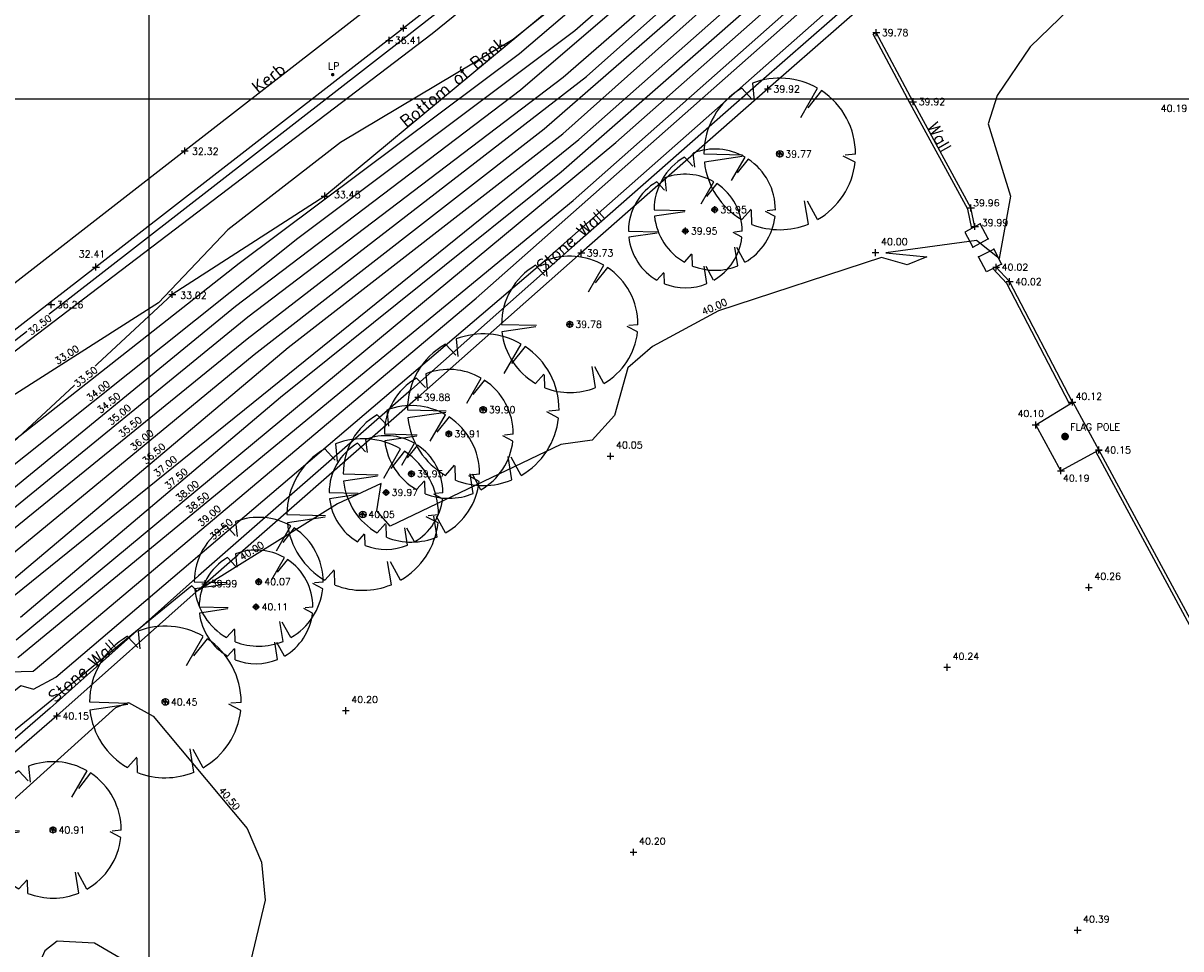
# Model space of a CAD drawing. Header units: metres. Extents: x 514577 to 515059, y 790252 to 790648.
# Tile 12 of 26: x 514793 to 514860, y 790451 to 790504. Entities that reach past the tile are written whole.
import ezdxf
from ezdxf.enums import TextEntityAlignment as Align

# ---------------------------------------------------------------- set-up
doc = ezdxf.new("R2010")
doc.units = ezdxf.units.M
doc.header["$LTSCALE"] = 0.3
doc.linetypes.add('0', pattern=[48, 16, 16, 16])
doc.layers.get('0').update_dxf_attribs({"linetype": 'CONTINUOUS'})
for name, color, linetype in [('BOB', 30, 'CONTINUOUS'), ('BOB_PNTS', 7, 'CONTINUOUS'), ('BUILDING_PNTS', 7, 'CONTINUOUS'), ('CONCRETE', 4, '0'), ('CONCRETE_PNTS', 7, 'CONTINUOUS'), ('CONTOURS', 14, 'CONTINUOUS'), ('GRID', 9, 'CONTINUOUS'), ('KERB', 6, '0'), ('KERB_PNTS', 7, 'CONTINUOUS'), ('LEVEL_PNTS', 7, 'CONTINUOUS'), ('PNTTXT', 7, 'CONTINUOUS'), ('SERVICES_PNTS', 7, 'CONTINUOUS'), ('T', 3, 'CONTINUOUS'), ('TEXT', 7, '0'), ('TREE-SPREADS', 3, 'CONTINUOUS'), ('Trees_PNTS', 3, 'CONTINUOUS'), ('WALL', 4, 'CONTINUOUS'), ('WALL_PNTS', 7, 'CONTINUOUS')]:
    doc.layers.add(name, color=color, linetype=linetype)
doc.styles.add('NORMAL', font='romans.shx')
doc.styles.add('PTXT', font='romans')

# ---------------------------------------------------------------- blocks, each defined once
blk = doc.blocks.new('SPT9')
at = {"color": 0, "linetype": 'Continuous'}
for p, q in [((-0.5, 0), (0.5, 0)), ((0, -0.5), (0, 0.5))]:
    blk.add_line(p, q, dxfattribs=at)
blk = doc.blocks.new('SPT3')
at = {"color": 0, "linetype": 'ByBlock', "const_width": 0.25, "flags": 128}
blk.add_lwpolyline([(-0.125, 0, 1), (0.125, 0, 1)], format="xyb", close=True, dxfattribs=at)
blk = doc.blocks.new('SPT10')
at = {"color": 0, "linetype": 'Continuous'}
blk.add_line((0, 0), (0, 0), dxfattribs=at)
blk.add_line((0, 0), (0, 0), dxfattribs=at)
blk = doc.blocks.new('G', base_point=(10003.191, 5005.823))
at = {"layer": 'T'}
blk.add_circle((10003.191, 5005.823), 0.5, dxfattribs=at)
blk.add_arc((10002.842, 5006.583), 0.75, 261.303, 330.882, dxfattribs=at)
at = {"layer": 'T', "color": 3}
blk.add_arc((10002.601, 5006.616), 1.22, 283.369, 328.594, dxfattribs=at)
blk = doc.blocks.new('S')
at = {"layer": 'TREE-SPREADS'}
for p, q in [((-0.035, 0.496), (-0.109, 0.994)), ((0, 1), (-0.014, 0.489)), ((-0.866, 0.5), (-0.73, 0.378)), ((0.866, 0.5), (0.718, 0.364)), ((-0.93, 0.367), (-0.741, 0.372)), ((0.934, 0.359), (0.701, 0.335)), ((0.479, -0.277), (0.866, -0.5)), ((-0.926, -0.378), (-0.619, -0.329)), ((-0.867, -0.498), (-0.625, -0.366)), ((0.835, -0.551), (0.609, -0.372)), ((-0.111, -0.994), (-0.029, -0.839)), ((-0.005, -1), (-0.018, -0.865))]:
    blk.add_line(p, q, dxfattribs=at)
for start, end in [(96.269, 150), (30, 90), (158.494, 202.214), (330, 21.01), (209.891, 263.624), (269.7, 326.573)]:
    blk.add_arc((0, 0), 1, start, end, dxfattribs=at)
blk = doc.blocks.new('A$C17E65921')
at = {"color": 3, "rotation": 90.0000000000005}
for name, xscale, yscale, zscale in [('S', 3.597320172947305, 3.597320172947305, 3.597320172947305), ('G', 0.314127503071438, 0.314127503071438, 0.314127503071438)]:
    blk.add_blockref(name, (3.597, 3.597), dxfattribs=dict(at, xscale=xscale, yscale=yscale, zscale=zscale))

msp = doc.modelspace()

# ---------------------------------------------------------------- linework, layer by layer
at = {"layer": 'BOB', "color": 30}
msp.add_polyline3d([(514846.833, 790527.229, 33.704), (514842.718, 790520.888, 33.382), (514832.589, 790513.028, 33.083), (514824.432, 790506.18, 32.864), (514810.197, 790494.357, 33.452), (514801.337, 790488.631, 33.017), (514788.296, 790476.549, 33.669), (514783.189, 790476.496, 35.243), (514780.138, 790473.236, 35.563), (514776.464, 790471.427, 34.298)], dxfattribs=at)
at = {"layer": 'BOB_PNTS'}
for p in [(514810.197, 790494.357, 33.452), (514801.337, 790488.631, 33.017)]:
    msp.add_point(p, dxfattribs=at)
at = {"layer": 'BUILDING_PNTS'}
for p in [(514813.951, 790503.402, 36.409), (514794.311, 790488.045, 36.259)]:
    msp.add_point(p, dxfattribs=at)
at = {"layer": 'CONCRETE'}
msp.add_polyline3d([(514855.179, 790479.594, 40.147), (514852.977, 790478.388, 40.188), (514851.514, 790481.054, 40.104), (514853.667, 790482.372, 40.117)], close=True, dxfattribs=at)
at = {"layer": 'CONCRETE_PNTS'}
for p in [(514851.514, 790481.054, 40.104), (514855.179, 790479.594, 40.147), (514852.977, 790478.388, 40.188)]:
    msp.add_point(p, dxfattribs=at)
at = {"layer": 'CONTOURS'}
for points, elevation in [([(514860.985, 790533.419), (514858.446, 790531.377), (514853.753, 790532.151), (514852.14, 790531.573), (514850.983, 790529.748), (514847.59, 790527.592), (514843.735, 790521.035), (514843.85, 790520.688), (514824.724, 790503.957), (514808.638, 790491.884), (514788.864, 790476.115), (514787.937, 790475.951), (514787.937, 790475.951), (514786.871, 790475.97), (514782.939, 790475.875), (514782.939, 790475.875), (514781.362, 790475.837), (514782.945, 790477.379), (514784.134, 790477.145), (514784.134, 790477.145), (514787.222, 790476.538)], 34), ([(514782.948, 790478.329), (514816.435, 790503.808), (514848.23, 790529.557)], 32.5), ([(514767.476, 790454.721), (514772.253, 790454.484), (514778.223, 790461.364), (514778.223, 790461.364), (514779.26, 790462.462), (514776.912, 790466.285), (514776.337, 790467.064), (514776.337, 790467.064), (514774.143, 790470.032), (514773.718, 790471.423), (514773.978, 790471.606), (514777.546, 790474.407), (514777.546, 790474.407), (514780.91, 790476.23), (514782.847, 790477.734), (514786.889, 790476.726), (514788.307, 790477.141), (514805.224, 790490.457), (514821.508, 790502.635), (514842.928, 790520.904)], 33.5), ([(514775.18, 790469.382), (514773.952, 790471.38), (514773.955, 790471.382), (514774.443, 790471.724), (514776.384, 790471.051), (514776.384, 790471.051), (514776.756, 790470.922), (514777.05, 790471.716), (514774.552, 790471.851), (514780.168, 790474.611), (514780.168, 790474.611), (514780.97, 790475.005), (514783.043, 790477.024), (514785.6, 790476.521), (514785.249, 790475.955), (514785.249, 790475.955), (514784.717, 790475.096), (514786.481, 790475.063), (514786.481, 790475.063), (514789.333, 790475.107), (514805.015, 790487.962), (514821.582, 790500.522), (514844.699, 790520.388)], 34.5), ([(514789.712, 790473.08), (514805.682, 790486.05), (514825.404, 790501.307), (514846.547, 790520.109)], 35.5), ([(514789.517, 790474.094), (514805.734, 790487.338), (514824.061, 790501.267), (514845.294, 790519.75)], 35), ([(514791.649, 790471.693), (514808.071, 790485.562), (514824.036, 790497.976), (514848.181, 790519.536)], 36.5), ([(514790.434, 790472.249), (514806.099, 790485.142), (514822.956, 790498.271), (514846.991, 790519.208)], 36), ([(514792.268, 790468.559), (514827.109, 790497.465), (514850.255, 790517.925)], 38), ([(514848.435, 790517.229), (514823.947, 790495.736), (514807.634, 790482.651), (514792.521, 790469.865)], 37.5), ([(514826.776, 790507.991), (514821.139, 790503.446), (514811.115, 790497.473), (514804.559, 790492.393), (514800.54, 790488.151), (514791.338, 790482.281), (514785.972, 790477.795), (514784.464, 790477.578), (514783.108, 790478.076), (514779.744, 790476.241), (514778.302, 790475.059), (514778.302, 790475.059), (514773.692, 790471.463), (514773.977, 790470.094), (514775.377, 790467.797), (514775.377, 790467.797), (514775.929, 790467.05), (514775.929, 790467.05), (514778.825, 790463.105), (514775.502, 790459.314), (514775.502, 790459.314), (514774.073, 790457.663), (514773.05, 790457.975), (514769.427, 790458.033)], 33), ([(514856.291, 790507.971), (514851.188, 790503.037), (514849.283, 790500.194), (514848.744, 790498.545), (514850.045, 790494.345), (514849.385, 790490.731), (514848.071, 790491.777), (514842.796, 790491.056), (514845.194, 790490.817), (514844.046, 790490.36), (514842.558, 790490.787), (514833.089, 790487.689), (514829.245, 790485.603), (514827.813, 790484.371), (514827.029, 790481.595), (514825.748, 790480.172), (514823.921, 790479.914), (514814.004, 790475.17), (514813.23, 790476.05), (514813.471, 790477.646), (514810.944, 790476.47), (514802.789, 790471.382), (514802.467, 790471.703), (514784.704, 790457.178)], 40)]:
    msp.add_lwpolyline(points, dxfattribs=dict(at, elevation=elevation))
at = {"layer": 'CONTOURS', "elevation": 40.5}
msp.add_lwpolyline([(514789.274, 790456.7), (514798.06, 790464.621), (514798.802, 790464.927), (514800.22, 790464.132), (514805.698, 790457.602), (514806.522, 790455.639), (514806.741, 790453.431), (514805.591, 790448.636), (514804.661, 790447.181), (514803.543, 790447), (514796.824, 790450.932), (514794.654, 790451.041), (514793.939, 790450.493), (514791.457, 790444.932), (514789.398, 790441.544), (514787.323, 790439.469), (514785.175, 790438.266), (514783.898, 790438.325), (514775.205, 790433.794), (514784.647, 790445.225), (514788.812, 790449.291), (514788.761, 790450.577), (514789.074, 790450.532), (514789.274, 790456.7)], close=True, dxfattribs=at)
at = {"layer": 'GRID'}
msp.add_line((514577.295, 790500), (515059.151, 790500), dxfattribs=at)
at = {"layer": 'KERB', "color": 6}
msp.add_polyline3d([(514814.544, 790506.691, 32.318), (514802.066, 790496.981, 32.318), (514788.706, 790486.59, 32.321)], dxfattribs=at)
at = {"layer": 'KERB_PNTS'}
msp.add_point((514802.066, 790496.981, 32.318), dxfattribs=at)
at = {"layer": 'LEVEL_PNTS'}
for p in [(514842.205, 790491.065, 39.997), (514826.806, 790479.237, 40.048), (514854.603, 790471.612, 40.261), (514846.365, 790466.966, 40.244), (514811.424, 790464.449, 40.202), (514828.144, 790456.216, 40.199), (514853.945, 790451.682, 40.39)]:
    msp.add_point(p, dxfattribs=at)
at = {"layer": 'SERVICES_PNTS'}
for p in [(514810.663, 790501.414, 32.37), (514853.217, 790480.377, 40.541)]:
    msp.add_point(p, dxfattribs=at)
at = {"layer": 'Trees_PNTS', "color": 7}
for p in [(514836.638, 790496.806, 39.765), (514832.863, 790493.563, 39.946), (514831.154, 790492.324, 39.945), (514824.438, 790486.898, 39.776), (514819.413, 790481.936, 39.897), (514817.41, 790480.533, 39.914), (514815.236, 790478.209, 39.945), (514813.763, 790477.125, 39.971), (514812.406, 790475.846, 40.045), (514806.364, 790471.937, 40.07), (514806.207, 790470.477, 40.112), (514800.938, 790464.949, 40.45), (514794.409, 790457.512, 40.905)]:
    msp.add_point(p, dxfattribs=at)
at = {"layer": 'WALL', "elevation": 39.78}
msp.add_lwpolyline([(514842.25, 790503.858), (514842.073, 790503.764)], dxfattribs=at)
at = {"layer": 'WALL', "color": 4}
for points in [[(514863.378, 790547.982, 32.45), (514853.937, 790536.993, 32.439), (514847.832, 790529.943, 32.449), (514837.898, 790522.143, 32.395), (514828.489, 790514.854, 32.428), (514814.776, 790504.114, 32.387), (514796.906, 790490.228, 32.411), (514782.32, 790478.922, 32.383), (514773.616, 790472.088, 32.404), (514771.538, 790474.897, 32.368), (514760.328, 790466.903, 31.829), (514755.809, 790463.678, 31.658), (514742.22, 790457.105, 31.572), (514733.051, 790452.504, 31.605), (514723.16, 790440.883, 31.707), (514719.75, 790436.294, 31.746), (514710.194, 790423.244, 31.907), (514707.491, 790419.74, 31.939), (514697.254, 790406.487, 32.196), (514690.431, 790397.173, 32.523)], [(514863.762, 790547.662, 32.45), (514854.316, 790536.666, 32.439), (514848.178, 790529.58, 32.449), (514838.206, 790521.749, 32.395), (514828.796, 790514.46, 32.428), (514815.083, 790503.72, 32.387), (514797.213, 790489.833, 32.411), (514782.627, 790478.528, 32.383), (514773.52, 790471.377, 32.404), (514771.429, 790474.204, 32.368), (514760.619, 790466.496, 31.829), (514756.065, 790463.246, 31.658), (514742.441, 790456.656, 31.572), (514733.366, 790452.103, 31.605), (514723.552, 790440.571, 31.707), (514720.152, 790435.997, 31.746), (514710.594, 790422.944, 31.907), (514707.887, 790419.435, 31.939), (514697.654, 790406.186, 32.196), (514690.834, 790396.878, 32.523)], [(514853.83, 790516.223, 39.948), (514835.949, 790500.583, 39.921), (514825.104, 790491.048, 39.73), (514815.631, 790482.658, 39.879), (514803.252, 790471.825, 39.989), (514794.637, 790464.139, 40.152), (514785.343, 790456.097, 40.184)], [(514847.801, 790492.475, 39.988), (514847.561, 790493.595, 39.959), (514844.213, 790499.742, 39.922), (514842.073, 790503.764, 39.78)], [(514847.985, 790492.572, 39.986), (514847.751, 790493.665, 39.959), (514844.389, 790499.837, 39.922), (514842.25, 790503.858, 39.78)], [(514853.473, 790482.28, 40.117), (514849.832, 790489.265, 40.015), (514849.019, 790490.138, 40.022)], [(514853.65, 790482.372, 40.117), (514849.997, 790489.381, 40.015), (514849.204, 790490.233, 40.022)], [(514870.406, 790451.228, 40.424), (514863.571, 790463.658, 40.256), (514855.004, 790479.502, 40.147)], [(514870.581, 790451.324, 40.424), (514863.746, 790463.754, 40.256), (514855.18, 790479.597, 40.147)]]:
    msp.add_polyline3d(points, dxfattribs=at)
for points in [[(514847.861, 790491.392, 40.027), (514848.752, 790491.864, 39.976), (514848.293, 790492.735, 39.97), (514847.402, 790492.263, 39.97)], [(514848.189, 790490.82, 40.025), (514849.072, 790491.278, 39.993), (514849.527, 790490.401, 40.004), (514848.644, 790489.943, 40.004)]]:
    msp.add_polyline3d(points, close=True, dxfattribs=at)
at = {"layer": 'WALL_PNTS'}
for p in [(514814.776, 790504.114, 32.387), (514842.25, 790503.858, 39.78), (514835.949, 790500.583, 39.921), (514844.389, 790499.837, 39.922), (514847.751, 790493.665, 39.959), (514847.981, 790492.589, 39.986), (514848.293, 790492.735, 39.97), (514848.752, 790491.864, 39.976), (514847.861, 790491.392, 40.027), (514849.072, 790491.278, 39.993), (514825.104, 790491.048, 39.73), (514848.189, 790490.82, 40.025), (514796.906, 790490.228, 32.411), (514849.215, 790490.221, 40.022), (514849.527, 790490.401, 40.004), (514849.997, 790489.381, 40.015), (514815.631, 790482.658, 39.879), (514853.65, 790482.372, 40.117), (514855.18, 790479.597, 40.147), (514803.252, 790471.825, 39.989), (514794.637, 790464.139, 40.152)]:
    msp.add_point(p, dxfattribs=at)

# ---------------------------------------------------------------- block references
at = {"layer": 'BOB_PNTS', "xscale": 0.4, "yscale": 0.4, "zscale": 0.4}
for p in [(514810.197, 790494.357, 33.452), (514801.337, 790488.631, 33.017)]:
    msp.add_blockref('SPT9', p, dxfattribs=at)
at = {"layer": 'BUILDING_PNTS', "color": 1, "xscale": 0.4, "yscale": 0.4, "zscale": 0.4}
for p in [(514813.951, 790503.402, 36.409), (514794.311, 790488.045, 36.259)]:
    msp.add_blockref('SPT9', p, dxfattribs=at)
at = {"layer": 'CONCRETE_PNTS', "color": 7, "xscale": 0.4, "yscale": 0.4, "zscale": 0.4}
for p in [(514851.514, 790481.054, 40.104), (514855.179, 790479.594, 40.147), (514852.977, 790478.388, 40.188)]:
    msp.add_blockref('SPT9', p, dxfattribs=at)
at = {"layer": 'KERB_PNTS', "xscale": 0.4, "yscale": 0.4, "zscale": 0.4}
msp.add_blockref('SPT9', (514802.066, 790496.981, 32.318), dxfattribs=at)
at = {"layer": 'LEVEL_PNTS', "color": 7, "xscale": 0.4, "yscale": 0.4, "zscale": 0.4}
for p in [(514842.205, 790491.065, 39.997), (514826.806, 790479.237, 40.048), (514854.603, 790471.612, 40.261), (514846.365, 790466.966, 40.244), (514811.424, 790464.449, 40.202), (514828.144, 790456.216, 40.199), (514853.945, 790451.682, 40.39)]:
    msp.add_blockref('SPT9', p, dxfattribs=at)
at = {"layer": 'SERVICES_PNTS', "xscale": 0.4, "yscale": 0.4, "zscale": 0.4}
msp.add_blockref('SPT3', (514810.663, 790501.414, 32.37), dxfattribs=at)
at = {"layer": 'SERVICES_PNTS', "color": 7, "xscale": 0.8999999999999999, "yscale": 0.8999999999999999, "zscale": 0.8999999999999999}
msp.add_blockref('SPT3', (514853.217, 790480.377, 40.541), dxfattribs=at)
at = {"layer": 'T'}
for p, xscale, yscale, zscale in [((514832.233, 790492.401, 39.765), 1.224620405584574, 1.224620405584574, 1.224620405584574), ((514829.339, 790490.039, 39.946), 0.9796963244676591, 0.9796963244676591, 0.9796963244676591), ((514827.85, 790489.02, 39.945), 0.9184653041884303, 0.9184653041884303, 0.9184653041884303), ((514820.473, 790482.933, 39.776), 1.102158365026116, 1.102158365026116, 1.102158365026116), ((514815.007, 790477.531, 39.897), 1.224620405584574, 1.224620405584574, 1.224620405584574), ((514813.666, 790476.788, 39.914), 1.040927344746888, 1.040927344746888, 1.040927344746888), ((514811.272, 790474.244, 39.945), 1.102158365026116, 1.102158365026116, 1.102158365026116), ((514808.001, 790471.44, 40.045), 1.224620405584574, 1.224620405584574, 1.224620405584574), ((514810.459, 790473.821, 39.971), 0.9184653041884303, 0.9184653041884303, 0.9184653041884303), ((514796.532, 790460.544, 40.45), 1.224620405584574, 1.224620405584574, 1.224620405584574), ((514790.444, 790453.547, 40.905), 1.102158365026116, 1.102158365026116, 1.102158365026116)]:
    msp.add_blockref('A$C17E65921', p, dxfattribs=dict(at, xscale=xscale, yscale=yscale, zscale=zscale))
at = {"layer": 'Trees_PNTS', "color": 7, "xscale": 0.4, "yscale": 0.4, "zscale": 0.4}
for p in [(514836.638, 790496.806, 39.765), (514832.863, 790493.563, 39.946), (514831.154, 790492.324, 39.945), (514824.438, 790486.898, 39.776), (514819.413, 790481.936, 39.897), (514817.41, 790480.533, 39.914), (514815.236, 790478.209, 39.945), (514813.763, 790477.125, 39.971), (514812.406, 790475.846, 40.045), (514806.364, 790471.937, 40.07), (514806.207, 790470.477, 40.112), (514800.938, 790464.949, 40.45), (514794.409, 790457.512, 40.905)]:
    msp.add_blockref('SPT9', p, dxfattribs=at)
at = {"layer": 'WALL_PNTS'}
for name, p, xscale, yscale, zscale in [('SPT9', (514814.776, 790504.114, 32.387), 0.4, 0.4, 0.4), ('SPT9', (514842.25, 790503.858, 39.78), 0.4, 0.4, 0.4), ('SPT9', (514835.949, 790500.583, 39.921), 0.4, 0.4, 0.4), ('SPT9', (514844.389, 790499.837, 39.922), 0.4, 0.4, 0.4), ('SPT9', (514847.751, 790493.665, 39.959), 0.4, 0.4, 0.4), ('SPT9', (514847.981, 790492.589, 39.986), 0.4, 0.4, 0.4), ('SPT10', (514848.293, 790492.735, 39.97), 0.001, 0.001, 0.001), ('SPT10', (514848.752, 790491.864, 39.976), 0.001, 0.001, 0.001), ('SPT9', (514825.104, 790491.048, 39.73), 0.4, 0.4, 0.4), ('SPT10', (514847.861, 790491.392, 40.027), 0.001, 0.001, 0.001), ('SPT10', (514849.072, 790491.278, 39.993), 0.001, 0.001, 0.001), ('SPT10', (514848.189, 790490.82, 40.025), 0.001, 0.001, 0.001), ('SPT9', (514796.906, 790490.228, 32.411), 0.4, 0.4, 0.4), ('SPT9', (514849.215, 790490.221, 40.022), 0.4, 0.4, 0.4), ('SPT10', (514849.527, 790490.401, 40.004), 0.001, 0.001, 0.001), ('SPT9', (514849.997, 790489.381, 40.015), 0.4, 0.4, 0.4), ('SPT9', (514815.631, 790482.658, 39.879), 0.4, 0.4, 0.4), ('SPT9', (514853.65, 790482.372, 40.117), 0.4, 0.4, 0.4), ('SPT9', (514855.18, 790479.597, 40.147), 0.4, 0.4, 0.4), ('SPT9', (514803.252, 790471.825, 39.989), 0.4, 0.4, 0.4), ('SPT9', (514794.637, 790464.139, 40.152), 0.4, 0.4, 0.4)]:
    msp.add_blockref(name, p, dxfattribs=dict(at, xscale=xscale, yscale=yscale, zscale=zscale))

# ---------------------------------------------------------------- texts
at = {"layer": 'PNTTXT', "style": 'PTXT'}
for s, p in [('39.78', (514842.572, 790503.858)), ('39.92', (514836.271, 790500.583)), ('39.92', (514844.711, 790499.837)), ('40.19', (514858.777, 790499.45)), ('39.77', (514836.96, 790496.806)), ('39.96', (514847.873, 790493.959)), ('39.95', (514833.185, 790493.563)), ('39.95', (514831.476, 790492.324)), ('39.99', (514848.374, 790492.813)), ('32.41', (514795.904, 790490.99)), ('39.73', (514825.426, 790491.048)), ('40.02', (514849.537, 790490.221)), ('40.02', (514850.319, 790489.381)), ('39.78', (514824.76, 790486.898)), ('39.88', (514815.953, 790482.658)), ('40.12', (514853.828, 790482.717)), ('39.90', (514819.735, 790481.936)), ('40.10', (514850.456, 790481.715)), ('39.91', (514817.732, 790480.533)), ('40.15', (514855.502, 790479.597)), ('39.95', (514815.558, 790478.209)), ('40.19', (514853.098, 790477.957)), ('39.97', (514814.085, 790477.125)), ('40.05', (514812.728, 790475.846)), ('39.99', (514803.574, 790471.825)), ('40.07', (514806.686, 790471.937)), ('40.11', (514806.529, 790470.477)), ('40.45', (514801.26, 790464.949)), ('40.15', (514794.959, 790464.139)), ('40.91', (514794.731, 790457.512))]:
    msp.add_text(s, height=0.4, dxfattribs=at).set_placement(p, align=Align.MIDDLE_LEFT)
at = {"layer": 'PNTTXT', "color": 1, "style": 'PTXT'}
for s, p in [('36.41', (514814.273, 790503.402)), ('36.26', (514794.633, 790488.045))]:
    msp.add_text(s, height=0.4, dxfattribs=at).set_placement(p, align=Align.MIDDLE_LEFT)
at = {"layer": 'PNTTXT', "style": 'PTXT'}
msp.add_text('LP', height=0.4, dxfattribs=at).set_placement((514810.723, 790502.119), align=Align.TOP_CENTER)
for s, p in [('32.32', (514802.485, 790496.64)), ('33.45', (514810.738, 790494.118)), ('40.00', (514842.527, 790491.387)), ('33.02', (514801.8, 790488.271)), ('FLAG POLE', (514853.516, 790480.608)), ('40.05', (514827.128, 790479.559)), ('40.26', (514854.925, 790471.934)), ('40.24', (514846.687, 790467.288)), ('40.20', (514811.746, 790464.771)), ('40.20', (514828.466, 790456.538)), ('40.39', (514854.267, 790452.004))]:
    msp.add_text(s, height=0.4, dxfattribs=at).set_placement(p, align=Align.BOTTOM_LEFT)
at = {"layer": 'TEXT', "char_height": 0.7, "attachment_point": 1, "style": 'NORMAL'}
for s, width, insert, rotation in [('Bottom of Bank', 10.58387, (514814.495, 790498.837, 33.256), 39.71258), ('Kerb', 12.66612, (514805.872, 790500.843), 38.29802), ('Wall', 10.58387, (514845.796, 790498.717, 39.931), 298.5764), ('Stone Wall', 10.58387, (514822.423, 790490.411, 39.759), 41.42724), ('Stone Wall', 10.58387, (514794.056, 790465.397, 39.759), 41.42724)]:
    msp.add_mtext_dynamic_manual_height_columns(s, width=width, gutter_width=5, heights=[0], dxfattribs=dict(at, insert=insert, rotation=rotation))

# ---------------------------------------------------------------- next in the draw order: wipeouts: each hides what was drawn before it
for points in [[(514832.189, 790487.422), (514833.653, 790488.073), (514833.49, 790488.44), (514832.026, 790487.788)], [(514793.111, 790486.226), (514794.386, 790487.197), (514794.143, 790487.516), (514792.868, 790486.545)], [(514803.697, 790474.33), (514804.917, 790475.37), (514804.656, 790475.675), (514803.437, 790474.636)], [(514804, 790459.83), (514805.03, 790458.603), (514805.338, 790458.861), (514804.308, 790460.088)]]:
    msp.add_wipeout(points).dxf.layer = 'CONTOURS'

# ---------------------------------------------------------------- next in the draw order: texts
at = {"layer": 'CONTOURS', "style": 'PTXT'}
for s, rotation, p in [('40.00', 23.97693, (514832.975, 790487.627)), ('32.50', 37.26673, (514793.828, 790486.607)), ('39.50', 40.44409, (514804.392, 790474.75)), ('40.50', 309.9951, (514804.415, 790459.132))]:
    msp.add_text(s, height=0.4, rotation=rotation, dxfattribs=at).set_placement(p, align=Align.BOTTOM_CENTER)

# ---------------------------------------------------------------- next in the draw order: wipeouts: each hides what was drawn before it
msp.add_wipeout([(514805.376, 790473.151), (514806.736, 790474), (514806.523, 790474.34), (514805.164, 790473.492)]).dxf.layer = 'CONTOURS'

# ---------------------------------------------------------------- next in the draw order: block references
at = {"layer": 'T', "xscale": 0.9184653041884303, "yscale": 0.9184653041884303, "zscale": 0.9184653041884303}
msp.add_blockref('A$C17E65921', (514802.903, 790467.173, 40.112), dxfattribs=at)

# ---------------------------------------------------------------- next in the draw order: texts
at = {"layer": 'CONTOURS', "style": 'PTXT'}
msp.add_text('40.00', height=0.4, rotation=31.96372, dxfattribs=at).set_placement((514806.125, 790473.464), align=Align.BOTTOM_CENTER)

# ---------------------------------------------------------------- next in the draw order: wipeouts: each hides what was drawn before it
msp.add_wipeout([(514802.999, 790475.116), (514804.224, 790476.148), (514803.966, 790476.455), (514802.74, 790475.422)]).dxf.layer = 'CONTOURS'

# ---------------------------------------------------------------- next in the draw order: texts
msp.add_text('39.00', height=0.4, rotation=40.11035, dxfattribs=at).set_placement((514803.696, 790475.531), align=Align.BOTTOM_CENTER)

# ---------------------------------------------------------------- next in the draw order: wipeouts: each hides what was drawn before it
msp.add_wipeout([(514802.311, 790475.89), (514803.548, 790476.908), (514803.293, 790477.218), (514802.056, 790476.199)]).dxf.layer = 'CONTOURS'

# ---------------------------------------------------------------- next in the draw order: block references
at = {"layer": 'T', "xscale": 1.040927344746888, "yscale": 1.040927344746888, "zscale": 1.040927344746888}
msp.add_blockref('A$C17E65921', (514802.619, 790468.192, 40.07), dxfattribs=at)

# ---------------------------------------------------------------- next in the draw order: texts
at = {"layer": 'CONTOURS', "style": 'PTXT'}
msp.add_text('38.50', height=0.4, rotation=39.4805, dxfattribs=at).set_placement((514803.013, 790476.298), align=Align.BOTTOM_CENTER)

# ---------------------------------------------------------------- next in the draw order: wipeouts: each hides what was drawn before it
msp.add_wipeout([(514801.71, 790476.564), (514802.943, 790477.587), (514802.687, 790477.896), (514801.454, 790476.873)]).dxf.layer = 'CONTOURS'

# ---------------------------------------------------------------- next in the draw order: texts
msp.add_text('38.00', height=0.4, rotation=39.68059, dxfattribs=at).set_placement((514802.411, 790476.974), align=Align.BOTTOM_CENTER)

# ---------------------------------------------------------------- next in the draw order: wipeouts: each hides what was drawn before it
msp.add_wipeout([(514801.075, 790477.274), (514802.299, 790478.309), (514802.04, 790478.615), (514800.816, 790477.58)]).dxf.layer = 'CONTOURS'

# ---------------------------------------------------------------- next in the draw order: texts
msp.add_text('37.50', height=0.4, rotation=40.2328, dxfattribs=at).set_placement((514801.772, 790477.691), align=Align.BOTTOM_CENTER)

# ---------------------------------------------------------------- next in the draw order: wipeouts: each hides what was drawn before it
msp.add_wipeout([(514800.431, 790478.003), (514801.678, 790479.009), (514801.426, 790479.322), (514800.179, 790478.315)]).dxf.layer = 'CONTOURS'

# ---------------------------------------------------------------- next in the draw order: texts
msp.add_text('37.00', height=0.4, rotation=38.91864, dxfattribs=at).set_placement((514801.137, 790478.404), align=Align.BOTTOM_CENTER)

# ---------------------------------------------------------------- next in the draw order: wipeouts: each hides what was drawn before it
msp.add_wipeout([(514799.778, 790478.73), (514801.002, 790479.764), (514800.743, 790480.071), (514799.519, 790479.037)]).dxf.layer = 'CONTOURS'

# ---------------------------------------------------------------- next in the draw order: texts
msp.add_text('36.50', height=0.4, rotation=40.18207, dxfattribs=at).set_placement((514800.475, 790479.147), align=Align.BOTTOM_CENTER)

# ---------------------------------------------------------------- next in the draw order: wipeouts: each hides what was drawn before it
msp.add_wipeout([(514799.07, 790479.527), (514800.308, 790480.545), (514800.053, 790480.855), (514798.815, 790479.837)]).dxf.layer = 'CONTOURS'

# ---------------------------------------------------------------- next in the draw order: linework, layer by layer
at = {"layer": 'GRID'}
msp.add_line((514800, 790251.929), (514800, 790647.899), dxfattribs=at)

# ---------------------------------------------------------------- next in the draw order: texts
at = {"layer": 'CONTOURS', "style": 'PTXT'}
msp.add_text('36.00', height=0.4, rotation=39.45484, dxfattribs=at).set_placement((514799.773, 790479.935), align=Align.BOTTOM_CENTER)

# ---------------------------------------------------------------- next in the draw order: wipeouts: each hides what was drawn before it
msp.add_wipeout([(514798.388, 790480.295), (514799.632, 790481.305), (514799.379, 790481.617), (514798.135, 790480.606)]).dxf.layer = 'CONTOURS'

# ---------------------------------------------------------------- next in the draw order: texts
msp.add_text('35.50', height=0.4, rotation=39.08115, dxfattribs=at).set_placement((514799.093, 790480.698), align=Align.BOTTOM_CENTER)

# ---------------------------------------------------------------- next in the draw order: wipeouts: each hides what was drawn before it
msp.add_wipeout([(514797.762, 790480.997), (514799.003, 790482.011), (514798.749, 790482.321), (514797.508, 790481.308)]).dxf.layer = 'CONTOURS'

# ---------------------------------------------------------------- next in the draw order: texts
msp.add_text('35.00', height=0.4, rotation=39.23818, dxfattribs=at).set_placement((514798.465, 790481.402), align=Align.BOTTOM_CENTER)

# ---------------------------------------------------------------- next in the draw order: wipeouts: each hides what was drawn before it
msp.add_wipeout([(514797.149, 790481.684), (514798.388, 790482.7), (514798.134, 790483.01), (514796.895, 790481.994)]).dxf.layer = 'CONTOURS'

# ---------------------------------------------------------------- next in the draw order: texts
msp.add_text('34.50', height=0.4, rotation=39.34246, dxfattribs=at).set_placement((514797.852, 790482.09), align=Align.BOTTOM_CENTER)

# ---------------------------------------------------------------- next in the draw order: wipeouts: each hides what was drawn before it
msp.add_wipeout([(514796.523, 790482.391), (514797.776, 790483.39), (514797.525, 790483.703), (514796.272, 790482.704)]).dxf.layer = 'CONTOURS'

# ---------------------------------------------------------------- next in the draw order: texts
msp.add_text('34.00', height=0.4, rotation=38.57015, dxfattribs=at).set_placement((514797.231, 790482.787), align=Align.BOTTOM_CENTER)

# ---------------------------------------------------------------- next in the draw order: wipeouts: each hides what was drawn before it
msp.add_wipeout([(514795.798, 790483.205), (514797.058, 790484.196), (514796.809, 790484.512), (514795.55, 790483.521)]).dxf.layer = 'CONTOURS'

# ---------------------------------------------------------------- next in the draw order: texts
msp.add_text('33.50', height=0.4, rotation=38.20749, dxfattribs=at).set_placement((514796.509, 790483.598), align=Align.BOTTOM_CENTER)

# ---------------------------------------------------------------- next in the draw order: wipeouts: each hides what was drawn before it
msp.add_wipeout([(514794.637, 790484.541), (514795.988, 790485.403), (514795.772, 790485.742), (514794.421, 790484.88)]).dxf.layer = 'CONTOURS'

# ---------------------------------------------------------------- next in the draw order: linework, layer by layer
at = {"layer": 'CONTOURS'}
for points, elevation in [([(514791.124, 790470.319), (514824.97, 790497.648), (514848.623, 790518.566)], 37), ([(514763.384, 790399.959), (514758.329, 790402.426), (514754.893, 790405.24), (514756.263, 790418.851), (514759.627, 790423.274), (514761.991, 790425.512), (514775.88, 790441.158), (514783.919, 790449.12), (514784.432, 790450.251), (514783.285, 790453.665), (514783.285, 790453.665), (514782.77, 790455.634), (514783.897, 790456.903), (514783.226, 790458.213), (514783.987, 790458.433), (514784.87, 790459.686), (514786.626, 790461.14), (514786.626, 790461.14), (514792.532, 790465.899), (514793.284, 790465.699), (514794.581, 790466.387), (514822.959, 790490.576), (514852.003, 790516.237)], 39.5)]:
    msp.add_lwpolyline(points, dxfattribs=dict(at, elevation=elevation))
for points in [[(514750.971, 790397.859, 39), (514746.513, 790403.896, 39), (514744.167, 790405.789, 39), (514744.233, 790407.307, 39), (514748.48, 790412.957, 39), (514754.607, 790420.067, 39), (514761.732, 790426.966, 39), (514775.18, 790441.86, 39), (514782.516, 790449.079, 39), (514783.012, 790450.277, 39), (514781.811, 790453.822, 39), (514781.483, 790455.002, 39), (514783.56, 790457.44, 39), (514782.291, 790459.504, 39), (514782.68, 790459.777, 39), (514782.782, 790459.848, 39), (514783.263, 790459.682, 39), (514783.736, 790460.954, 39), (514784.26, 790461.391, 39), (514790.458, 790466.667, 39), (514793.26, 790466.74, 39), (514819.006, 790488.428, 39), (514852.111, 790517.687, 39)], [(514792.368, 790467.528, 38.5), (514824.63, 790494.105, 38.5), (514850.949, 790517.401, 38.5)]]:
    msp.add_polyline3d(points, dxfattribs=at)
at = {"layer": 'WALL', "color": 4}
msp.add_polyline3d([(514853.435, 790516.675, 39.948), (514835.553, 790501.034, 39.921), (514824.707, 790491.498, 39.73), (514815.234, 790483.108, 39.879), (514802.855, 790472.275, 39.989), (514794.241, 790464.59, 40.152), (514785.042, 790456.63, 40.184)], dxfattribs=at)

# ---------------------------------------------------------------- next in the draw order: texts
at = {"layer": 'CONTOURS', "style": 'PTXT'}
msp.add_text('33.00', height=0.4, rotation=32.53131, dxfattribs=at).set_placement((514795.383, 790484.862), align=Align.BOTTOM_CENTER)

doc.saveas('drawing.dxf')
